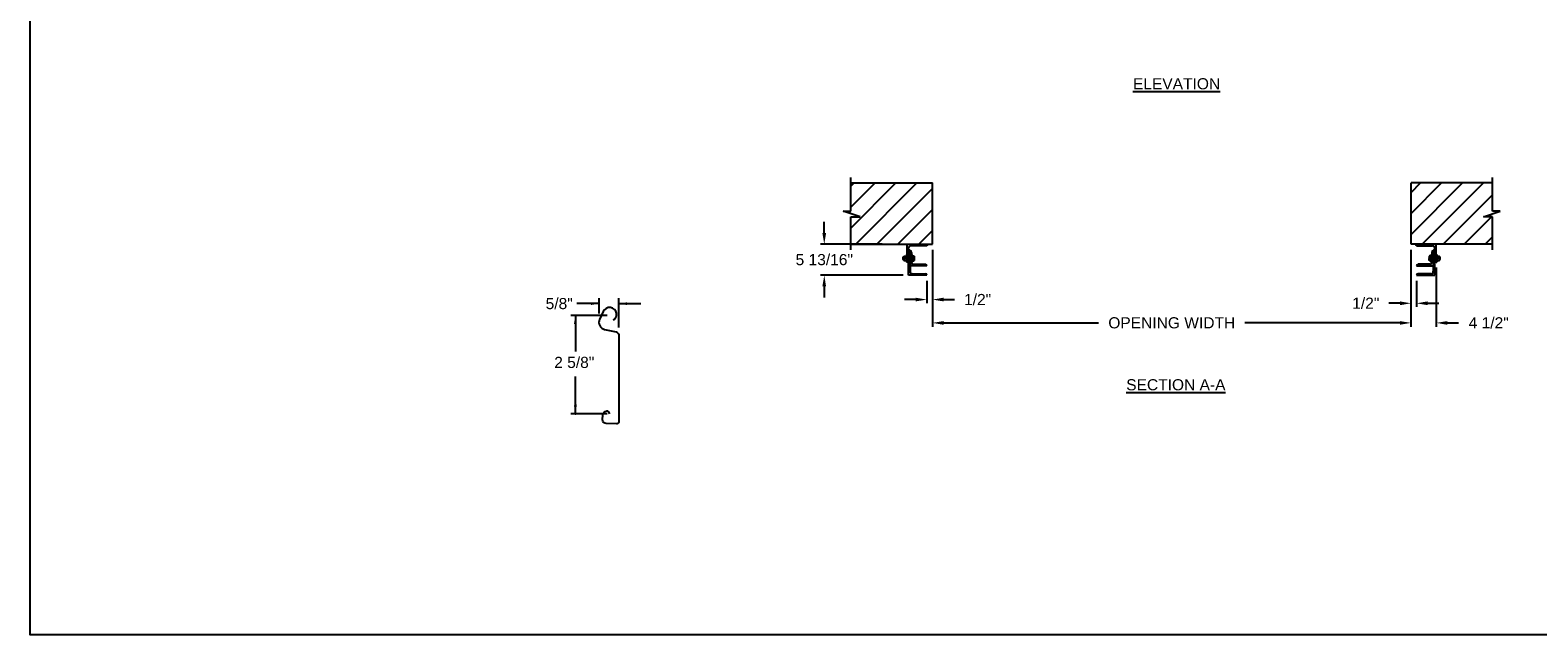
# Model space of a CAD drawing. Header units: inches. Extents: x 170 to 312, y 215 to 248.
# Tile 166 of 256: x 194 to 207, y 215 to 220. Entities that reach past the tile are written whole.
import ezdxf

# ---------------------------------------------------------------- set-up
doc = ezdxf.new("R2010")
doc.units = ezdxf.units.IN
doc.header["$LTSCALE"] = 0.25
doc.header["$MEASUREMENT"] = 0
for name, color, linetype in [('ANNOTATIONS', 1, 'Continuous'), ('DETAILS', 4, 'Continuous'), ('MOTOR LH', 7, 'Continuous')]:
    doc.layers.add(name, color=color, linetype=linetype)
doc.styles.add('ARIAL', font='arial.ttf', dxfattribs={"height": 0.09375})
doc.dimstyles.new('STANDARD$0', dxfattribs={"dimtxt": 0.09375, "dimasz": 0.09375, "dimexe": 0.03125, "dimexo": 0.046875, "dimgap": 0.09, "dimtad": 0, "dimtih": 1, "dimtoh": 1, "dimdec": 4, "dimzin": 0, "dimdsep": 46, "dimtxsty": 'ARIAL', "dimcen": 0.09, "dimadec": 0, "dimazin": 0, "dimtfac": 1, "dimtdec": 4, "dimtofl": 0, "dimtmove": 0, "dimatfit": 1, "dimfxl": 1, "dimtolj": 1, "dimtzin": 0, "dimarcsym": 0})
pattern_1 = [(45, (22.68008, -32.78357), (-0.08838835, 0.08838835), [])]

# ---------------------------------------------------------------- blocks, each defined once
blk = doc.blocks.new('*D134')
at = {"layer": 'ANNOTATIONS', "color": 0, "lineweight": -2, "transparency": 16777216}
for p, q in [((200.944, 218.141), (200.944, 218.235)), ((201.433, 218.047), (200.912, 218.047)), ((201.608, 217.786), (200.912, 217.786)), ((200.944, 217.692), (200.944, 217.598))]:
    blk.add_line(p, q, dxfattribs=at)
at = {"layer": 'ANNOTATIONS', "color": 0, "transparency": 16777216}
for points in [[(200.928, 218.141), (200.959, 218.141), (200.944, 218.047)], [(200.928, 217.692), (200.959, 217.692), (200.944, 217.786)]]:
    blk.add_solid(points, dxfattribs=at)
at = {"layer": 'defpoints', "color": 0, "transparency": 16777216}
for p in [(201.48, 218.047), (200.944, 217.786), (201.655, 217.786)]:
    blk.add_point(p, dxfattribs=at)
at = {"layer": 'ANNOTATIONS', "color": 0, "transparency": 16777216, "insert": (200.944, 217.917), "char_height": 0.09375, "attachment_point": 5, "style": 'ARIAL'}
blk.add_mtext('\\A1;5 13/16"', dxfattribs=at)
blk = doc.blocks.new('*D135')
at = {"layer": 'ANNOTATIONS', "color": 0, "lineweight": -2, "transparency": 16777216}
for p, q in [((205.888, 218.001), (205.888, 217.519)), ((205.935, 217.739), (205.935, 217.519)), ((205.794, 217.55), (205.701, 217.55)), ((206.029, 217.55), (206.123, 217.55))]:
    blk.add_line(p, q, dxfattribs=at)
at = {"layer": 'ANNOTATIONS', "color": 0, "transparency": 16777216}
for points in [[(205.794, 217.566), (205.794, 217.534), (205.888, 217.55)], [(206.029, 217.566), (206.029, 217.534), (205.935, 217.55)]]:
    blk.add_solid(points, dxfattribs=at)
at = {"layer": 'defpoints', "color": 0, "transparency": 16777216}
for p in [(205.888, 218.047), (205.935, 217.786), (205.935, 217.55)]:
    blk.add_point(p, dxfattribs=at)
at = {"layer": 'ANNOTATIONS', "color": 0, "transparency": 16777216, "insert": (205.507, 217.55), "char_height": 0.0938, "attachment_point": 5, "style": 'ARIAL'}
blk.add_mtext('\\A1;1/2"', dxfattribs=at)
blk = doc.blocks.new('*D136')
at = {"layer": 'ANNOTATIONS', "color": 0, "lineweight": -2, "transparency": 16777216}
for p, q in [((201.855, 218.001), (201.855, 217.55)), ((201.808, 217.739), (201.808, 217.55)), ((201.714, 217.581), (201.62, 217.581)), ((201.949, 217.581), (202.042, 217.581))]:
    blk.add_line(p, q, dxfattribs=at)
at = {"layer": 'ANNOTATIONS', "color": 0, "transparency": 16777216}
for points in [[(201.714, 217.597), (201.714, 217.566), (201.808, 217.581)], [(201.949, 217.597), (201.949, 217.566), (201.855, 217.581)]]:
    blk.add_solid(points, dxfattribs=at)
at = {"layer": 'defpoints', "color": 0, "transparency": 16777216}
for p in [(201.855, 218.047), (201.808, 217.786), (201.808, 217.581)]:
    blk.add_point(p, dxfattribs=at)
at = {"layer": 'ANNOTATIONS', "color": 0, "transparency": 16777216, "insert": (202.236, 217.581), "char_height": 0.0938, "attachment_point": 5, "style": 'ARIAL'}
blk.add_mtext('\\A1;1/2"', dxfattribs=at)
blk = doc.blocks.new('*D139')
at = {"layer": 'ANNOTATIONS', "color": 0, "lineweight": -2, "transparency": 16777216}
for p, q in [((205.888, 218.001), (205.888, 217.353)), ((206.101, 217.851), (206.101, 217.353)), ((205.794, 217.385), (205.701, 217.385)), ((206.194, 217.385), (206.288, 217.385))]:
    blk.add_line(p, q, dxfattribs=at)
at = {"layer": 'ANNOTATIONS', "color": 0, "transparency": 16777216}
for points in [[(205.794, 217.4), (205.794, 217.369), (205.888, 217.385)], [(206.194, 217.4), (206.194, 217.369), (206.101, 217.385)]]:
    blk.add_solid(points, dxfattribs=at)
at = {"layer": 'defpoints', "color": 0, "transparency": 16777216}
for p in [(205.888, 218.047), (206.101, 217.897), (206.101, 217.385)]:
    blk.add_point(p, dxfattribs=at)
at = {"layer": 'ANNOTATIONS', "color": 0, "transparency": 16777216, "insert": (206.543, 217.385), "char_height": 0.0938, "attachment_point": 5, "style": 'ARIAL'}
blk.add_mtext('\\A1;4 1/2"', dxfattribs=at)
blk = doc.blocks.new('*D160')
at = {"layer": 'ANNOTATIONS', "color": 0, "lineweight": -2, "transparency": 16777216}
for p, q in [((201.855, 218.001), (201.855, 217.353)), ((205.888, 218.001), (205.888, 217.353)), ((201.949, 217.385), (203.255, 217.385)), ((205.794, 217.385), (204.488, 217.385))]:
    blk.add_line(p, q, dxfattribs=at)
at = {"layer": 'ANNOTATIONS', "color": 0, "transparency": 16777216}
for points in [[(201.949, 217.4), (201.949, 217.369), (201.855, 217.385)], [(205.794, 217.4), (205.794, 217.369), (205.888, 217.385)]]:
    blk.add_solid(points, dxfattribs=at)
at = {"layer": 'defpoints', "color": 0, "transparency": 16777216}
for p in [(201.855, 218.047), (205.888, 218.047), (205.888, 217.385)]:
    blk.add_point(p, dxfattribs=at)
at = {"layer": 'ANNOTATIONS', "color": 0, "transparency": 16777216, "insert": (203.872, 217.385), "char_height": 0.09375, "attachment_point": 5, "style": 'ARIAL'}
blk.add_mtext('\\A1;OPENING WIDTH', dxfattribs=at)

msp = doc.modelspace()

# ---------------------------------------------------------------- hatches: boundary and pattern name
at = {"layer": 'MOTOR LH'}
h = msp.add_hatch(dxfattribs=at)
h.set_pattern_fill('ANSI31', color=256, style=0)
h.set_pattern_definition(pattern_1)
h.paths.add_polyline_path([(201.85487, 218.56305), (201.16737, 218.56305), (201.16737, 218.32585), (201.10327, 218.32585), (201.24534, 218.27894), (201.16737, 218.27894), (201.16737, 218.04742), (201.85487, 218.04742), (201.85487, 218.20993)])
h = msp.add_hatch(dxfattribs=at)
h.set_pattern_fill('ANSI31', color=256, style=0)
h.set_pattern_definition(pattern_1)
h.paths.add_polyline_path([(206.63981, 218.32585), (206.57571, 218.32585), (206.57571, 218.56305), (205.88821, 218.56305), (205.88821, 218.04742), (205.90638, 218.04742), (206.57571, 218.04742), (206.57571, 218.27894), (206.49774, 218.27894)])

# ---------------------------------------------------------------- linework, layer by layer
at = {"layer": 'ANNOTATIONS'}
for p, q in [((199.0472, 217.54689), (198.8597, 217.54689)), ((199.0472, 217.46513), (199.0472, 217.59376)), ((199.21171, 217.34678), (199.21171, 217.59376)), ((199.21171, 217.54689), (199.39921, 217.54689)), ((199.11552, 217.44645), (198.80772, 217.44645)), ((198.8462, 217.44645), (198.8462, 217.14489)), ((198.8462, 216.61924), (198.8462, 216.93393)), ((199.11552, 216.61924), (198.80772, 216.61924))]:
    msp.add_line(p, q, dxfattribs=at)
for p in [(199.17589, 217.41494), (198.8462, 216.69374), (198.8462, 216.61924)]:
    msp.add_point(p, dxfattribs=at)
for points in [[(198.97687, 217.53517), (198.97687, 217.55861), (199.0472, 217.54689)], [(199.28203, 217.55861), (199.28203, 217.53517), (199.21171, 217.54689)], [(198.85792, 217.37613), (198.83448, 217.37613), (198.8462, 217.44645)], [(198.85792, 216.68956), (198.83448, 216.68956), (198.8462, 216.61924)]]:
    msp.add_solid(points, dxfattribs=at)
at = {"layer": 'defpoints'}
msp.add_lwpolyline([(213.72204, 214.75854), (194.25216, 214.75854), (194.25216, 227.49365), (213.72204, 227.49365)], close=True, dxfattribs=at)
at = {"layer": 'DETAILS'}
msp.add_lwpolyline([(199.16552, 217.40975, 0.33746117), (199.19245, 217.44781), (199.19213, 217.46569, 0.73725505), (199.08199, 217.48055), (199.05117, 217.41413, 0.47976839), (199.09299, 217.32981), (199.1914, 217.30824, -0.21720182), (199.21171, 217.28428), (199.21171, 216.54957, -0.36619075), (199.19197, 216.53415), (199.10731, 216.53687, -0.41028649), (199.07605, 216.57038), (199.07798, 216.60768, -0.37745755), (199.11181, 216.644, -0.31905635), (199.12369, 216.63852), (199.13476, 216.61924)], format="xyb", dxfattribs=at)
at = {"layer": 'MOTOR LH'}
for p, q in [((201.16737, 218.32585), (201.16737, 218.60992)), ((201.16737, 218.56305), (201.85487, 218.56305)), ((201.85487, 218.04742), (201.85487, 218.56305)), ((205.88821, 218.04742), (205.88821, 218.56305)), ((206.57571, 218.56305), (205.88821, 218.56305)), ((206.57571, 218.32585), (206.57571, 218.60992)), ((201.24534, 218.27894), (201.10327, 218.32585)), ((201.10327, 218.32585), (201.16737, 218.32585)), ((201.16737, 218.00055), (201.16737, 218.27894)), ((201.16737, 218.27894), (201.24534, 218.27894)), ((206.49774, 218.27894), (206.63981, 218.32585)), ((206.57571, 218.27894), (206.49774, 218.27894)), ((206.63981, 218.32585), (206.57571, 218.32585)), ((206.57571, 218.00055), (206.57571, 218.27894)), ((201.16737, 218.04742), (201.85487, 218.04742)), ((201.64237, 217.89742), (201.64237, 218.04742)), ((201.65487, 217.78574), (201.65487, 218.01617)), ((201.80488, 218.03492), (201.67362, 218.03492)), ((206.57571, 218.04742), (205.88821, 218.04742)), ((205.9382, 218.03492), (206.06946, 218.03492)), ((206.08821, 217.78574), (206.08821, 218.01617)), ((206.10071, 217.89742), (206.10071, 218.04742)), ((201.60987, 217.93969), (201.61136, 217.94117)), ((201.60987, 217.91766), (201.60987, 217.93969)), ((201.61136, 217.91617), (201.60987, 217.91766)), ((201.61136, 217.94117), (201.61497, 217.94117)), ((201.61136, 217.91617), (201.61136, 217.94117)), ((201.61497, 217.91617), (201.61136, 217.91617)), ((201.61497, 217.94742), (201.63737, 217.94742)), ((201.61497, 217.90992), (201.61497, 217.94742)), ((201.61497, 217.90992), (201.63737, 217.90992)), ((201.63487, 217.92867), (201.61747, 217.92867)), ((201.63737, 217.95992), (201.64237, 217.95992)), ((201.63737, 217.95992), (201.63737, 217.89742)), ((201.64237, 217.89742), (201.63737, 217.89742)), ((201.65486, 217.89742), (201.65487, 217.89742)), ((201.65487, 218.00055), (201.65488, 218.00055)), ((201.66737, 217.99117), (201.66738, 217.99117)), ((201.66737, 217.99117), (201.66737, 217.82011)), ((201.67987, 217.97868), (201.67987, 217.8943)), ((201.67987, 217.95992), (201.68487, 217.95992)), ((201.67987, 217.94868), (201.69935, 217.94868)), ((201.67987, 217.93152), (201.68685, 217.93152)), ((201.67987, 217.91151), (201.68685, 217.91151)), ((201.67987, 217.90866), (201.69935, 217.90866)), ((201.68487, 217.89742), (201.67987, 217.89742)), ((201.68487, 217.94868), (201.68487, 217.95992)), ((201.68487, 217.89742), (201.68487, 217.90866)), ((201.68852, 217.94742), (201.68852, 217.91009)), ((201.68852, 217.93152), (201.69935, 217.93152)), ((201.68852, 217.91151), (201.69935, 217.91151)), ((201.70102, 217.94742), (201.70102, 217.91009)), ((206.04206, 217.94742), (206.04206, 217.91009)), ((206.06321, 217.94868), (206.04373, 217.94868)), ((206.05456, 217.93152), (206.04373, 217.93152)), ((206.05456, 217.91151), (206.04373, 217.91151)), ((206.06321, 217.90866), (206.04373, 217.90866)), ((206.05456, 217.94742), (206.05456, 217.91009)), ((206.06321, 217.93152), (206.05623, 217.93152)), ((206.06321, 217.91151), (206.05623, 217.91151)), ((206.06321, 217.95992), (206.05821, 217.95992)), ((206.05821, 217.94868), (206.05821, 217.95992)), ((206.05821, 217.89742), (206.05821, 217.90866)), ((206.05821, 217.89742), (206.06321, 217.89742)), ((206.06321, 217.97868), (206.06321, 217.8943)), ((206.07571, 217.99117), (206.0757, 217.99117)), ((206.07571, 217.99117), (206.07571, 217.82011)), ((206.08821, 218.00055), (206.0882, 218.00055)), ((206.08822, 217.89742), (206.08821, 217.89742)), ((206.10571, 217.95992), (206.10071, 217.95992)), ((206.10071, 217.89742), (206.10571, 217.89742)), ((206.10571, 217.95992), (206.10571, 217.89742)), ((206.10571, 217.94742), (206.12811, 217.94742)), ((206.10571, 217.90992), (206.12811, 217.90992)), ((206.10821, 217.92867), (206.12561, 217.92867)), ((206.12811, 217.90992), (206.12811, 217.94742)), ((206.13172, 217.94117), (206.12811, 217.94117)), ((206.12811, 217.91617), (206.13172, 217.91617)), ((206.13321, 217.93969), (206.13172, 217.94117)), ((206.13172, 217.91617), (206.13172, 217.94117)), ((206.13172, 217.91617), (206.13321, 217.91766)), ((206.13321, 217.91766), (206.13321, 217.93969)), ((201.808, 217.78574), (201.65487, 217.78574)), ((201.808, 217.86617), (201.66737, 217.86617)), ((201.68925, 217.79824), (201.79551, 217.79824)), ((201.6955, 217.87867), (201.79551, 217.87867)), ((201.808, 217.86618), (201.808, 217.86617)), ((201.808, 217.78575), (201.808, 217.78574)), ((205.93508, 217.86618), (205.93508, 217.86617)), ((205.93508, 217.86617), (206.07571, 217.86617)), ((205.93508, 217.78575), (205.93508, 217.78574)), ((205.93508, 217.78574), (206.08821, 217.78574)), ((206.04758, 217.87867), (205.94757, 217.87867)), ((206.05383, 217.79824), (205.94757, 217.79824))]:
    msp.add_line(p, q, dxfattribs=at)
at = {"layer": 'MOTOR LH', "flags": 128}
for points in [[(201.68685, 217.94868), (201.68806, 217.94799), (201.68852, 217.94726)], [(201.68685, 217.93152), (201.68806, 217.93572), (201.68852, 217.9401)], [(201.68852, 217.92151), (201.68749, 217.92927), (201.68685, 217.93152)], [(201.68685, 217.91151), (201.68841, 217.91902), (201.68852, 217.92151)], [(201.68685, 217.90866), (201.68806, 217.90936), (201.68852, 217.91009)], [(201.69935, 217.94868), (201.70056, 217.94799), (201.70102, 217.94726)], [(201.69935, 217.93152), (201.70056, 217.93572), (201.70102, 217.9401)], [(201.70102, 217.92151), (201.69999, 217.92927), (201.69935, 217.93152)], [(201.69935, 217.91151), (201.70091, 217.91902), (201.70102, 217.92151)], [(201.69935, 217.90866), (201.70056, 217.90936), (201.70102, 217.91009)], [(206.04373, 217.94868), (206.04252, 217.94799), (206.04206, 217.94726)], [(206.04373, 217.93152), (206.04252, 217.93572), (206.04206, 217.9401)], [(206.04206, 217.92151), (206.04309, 217.92927), (206.04373, 217.93152)], [(206.04373, 217.91151), (206.04217, 217.91902), (206.04206, 217.92151)], [(206.04373, 217.90866), (206.04252, 217.90936), (206.04206, 217.91009)], [(206.05623, 217.94868), (206.05502, 217.94799), (206.05456, 217.94726)], [(206.05623, 217.93152), (206.05502, 217.93572), (206.05456, 217.9401)], [(206.05456, 217.92151), (206.05559, 217.92927), (206.05623, 217.93152)], [(206.05623, 217.91151), (206.05467, 217.91902), (206.05456, 217.92151)], [(206.05623, 217.90866), (206.05502, 217.90936), (206.05456, 217.91009)]]:
    msp.add_lwpolyline(points, dxfattribs=at)
at = {"layer": 'MOTOR LH'}
for centre, radius, start, end in [((201.67362, 218.01617), 0.01875, 90, 180), ((201.80488, 218.04741), 0.01249, 270, 0), ((205.9382, 218.04741), 0.01249, 180, 270), ((206.06946, 218.01617), 0.01875, 0, 90), ((201.63799, 217.93693), 0.02304, 152.913174, 177.22408), ((201.63384, 217.93806), 0.01886, 180.027798, 209.834947), ((201.63799, 217.91818), 0.02304, 152.913175, 177.224058), ((201.63384, 217.91931), 0.01886, 180.027798, 209.834947), ((201.61436, 217.93693), 0.02304, 2.77592, 27.086826), ((201.61851, 217.93806), 0.01886, 330.165053, 359.972202), ((201.61436, 217.91818), 0.02304, 2.775942, 27.086825), ((201.61851, 217.91931), 0.01886, 330.165053, 359.972202), ((201.64238, 217.90991), 0.01249, 270, 0), ((201.65488, 217.98806), 0.01249, 0, 90), ((201.66738, 217.97868), 0.01249, 0, 90), ((201.6955, 217.8943), 0.01562, 180, 270), ((201.66351, 217.93968), 0.02502, 0.97621, 21.106816), ((201.68629, 217.90915), 0.00243, 22.723879, 76.579246), ((201.67601, 217.93968), 0.02502, 0.97631, 21.106527), ((201.69879, 217.90915), 0.00243, 22.723939, 76.57869), ((206.06707, 217.93968), 0.02502, 158.893473, 179.02369), ((206.04429, 217.90915), 0.00243, 103.42131, 157.276061), ((206.04758, 217.8943), 0.01562, 270, 0), ((206.07957, 217.93968), 0.02502, 158.893184, 179.02379), ((206.05679, 217.90915), 0.00243, 103.420754, 157.276121), ((206.0757, 217.97868), 0.01249, 90, 180), ((206.0882, 217.98806), 0.01249, 90, 180), ((206.1007, 217.90991), 0.01249, 180, 270), ((206.12872, 217.93693), 0.02304, 152.913174, 177.22408), ((206.12457, 217.93806), 0.01886, 180.027798, 209.834947), ((206.12872, 217.91818), 0.02304, 152.913175, 177.224058), ((206.12457, 217.91931), 0.01886, 180.027798, 209.834947), ((206.10509, 217.93693), 0.02304, 2.77592, 27.086826), ((206.10924, 217.93806), 0.01886, 330.165053, 359.972202), ((206.10509, 217.91818), 0.02304, 2.775942, 27.086825), ((206.10924, 217.91931), 0.01886, 330.165053, 359.972202), ((201.68925, 217.82011), 0.02188, 180, 270), ((201.79551, 217.86618), 0.01249, 0, 90), ((201.79551, 217.78575), 0.01249, 0, 90), ((205.94757, 217.86618), 0.01249, 90, 180), ((205.94757, 217.78575), 0.01249, 90, 180), ((206.05383, 217.82011), 0.02188, 270, 0)]:
    msp.add_arc(centre, radius, start, end, dxfattribs=at)

# ---------------------------------------------------------------- texts
at = {"layer": 'ANNOTATIONS', "style": 'ARIAL'}
msp.add_text('2 5/8"', height=0.09375, dxfattribs=at).set_placement((198.66835, 217.00538))
at = {"layer": 'ANNOTATIONS', "char_height": 0.09375, "attachment_point": 2, "style": 'ARIAL'}
for s, insert, width in [('{\\LELEVATION}', (203.91243, 219.44522), 3.0834986), ('{\\LSECTION A-A}', (203.90652, 216.91103), 1.3823677)]:
    msp.add_mtext(s, dxfattribs=dict(at, insert=insert, width=width))
at = {"layer": 'ANNOTATIONS', "insert": (198.71034, 217.54689), "char_height": 0.09375, "attachment_point": 5, "style": 'ARIAL'}
msp.add_mtext('\\A1;5/8"', dxfattribs=at)

# ---------------------------------------------------------------- dimensions: what is measured, and where the dimension line sits
at = {"layer": 'ANNOTATIONS'}
for base, p1, p2, angle, text, picture, middle in [((200.94353, 217.78574), (201.47987, 218.04741), (201.65487, 217.78574), 90, '5 13/16"', '*D134', (200.94353, 217.91658)), ((201.808, 217.58132), (201.85487, 218.04742), (201.808, 217.78574), 180, '1/2"', '*D136', (202.23645, 217.58132))]:
    dim = msp.add_linear_dim(base=base, p1=p1, p2=p2, angle=angle, text=text, dimstyle='STANDARD$0', dxfattribs=at)
    dim.commit()
    dim.dimension.update_dxf_attribs({"geometry": picture, "text_midpoint": middle, "dimtype": 160})
dim = msp.add_aligned_dim(p1=(201.85487, 218.04742), p2=(205.88821, 218.04742), distance=-0.6628, text='OPENING WIDTH', dimstyle='STANDARD$0', dxfattribs=at)
dim.commit()
dim.dimension.update_dxf_attribs({"geometry": '*D160', "text_midpoint": (203.87154, 217.38462)})
for base, p2, text, picture, middle in [((205.93508, 217.55007), (205.93508, 217.78574), '1/2"', '*D135', (205.50663, 217.55007)), ((206.10071, 217.38462), (206.10071, 217.89742), '4 1/2"', '*D139', (206.5432, 217.38462))]:
    dim = msp.add_linear_dim(base=base, p1=(205.88821, 218.04742), p2=p2, text=text, dimstyle='STANDARD$0', dxfattribs=at)
    dim.commit()
    dim.dimension.update_dxf_attribs({"geometry": picture, "text_midpoint": middle, "dimtype": 160})

doc.saveas('drawing.dxf')
